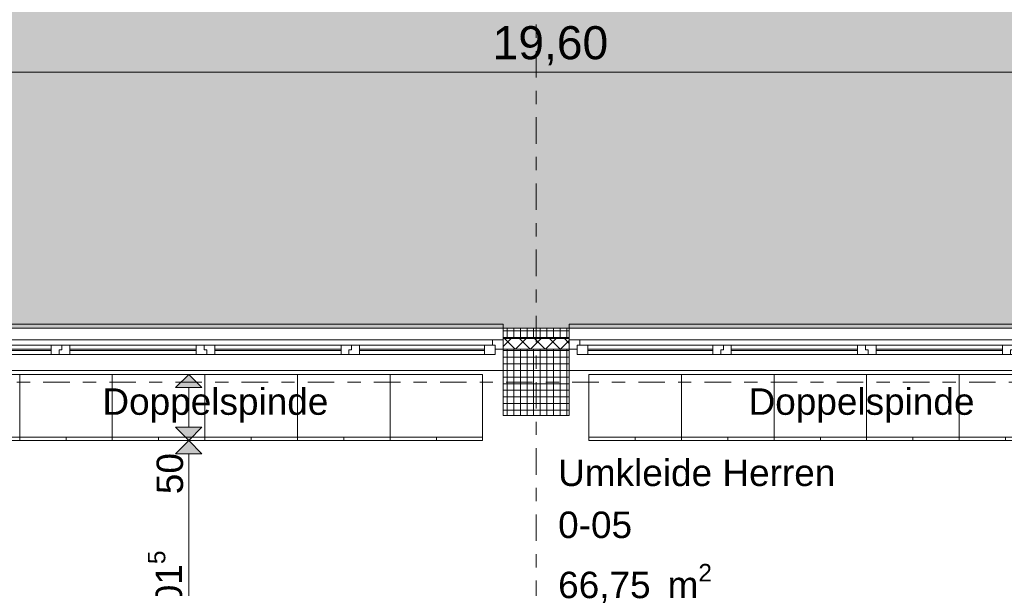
# Model space of a CAD drawing. Header units: metres. Extents: x -167 to 262, y -186 to 508.
# Tile 155 of 161: x 43.85 to 51.29, y 42.03 to 46.33. Entities that reach past the tile are written whole.
import ezdxf
from ezdxf.enums import TextEntityAlignment as Align

# ---------------------------------------------------------------- set-up
doc = ezdxf.new("R2010")
doc.units = ezdxf.units.M
doc.header["$MEASUREMENT"] = 0
doc.linetypes.add('Raster', pattern=[0.4, 0.2, -0.1, 0, -0.1])
doc.linetypes.add('Strichlinie eng', pattern=[0.23, 0.15, -0.08])
for name, color, linetype in [('10 Stütze', 7, 'Continuous'), ('10 Wand außen', 7, 'Continuous'), ('20 Decke', 7, 'Continuous'), ('50 Sanitäreinrichtung', 7, 'Continuous'), ('60 Auffüllung', 7, 'Continuous'), ('80 Raum', 7, 'Continuous'), ('90 Achsraster', 7, 'Continuous'), ('94 Genehmigungsplanung Bemaßung', 7, 'Continuous')]:
    doc.layers.add(name, color=color, linetype=linetype)
doc.styles.add('ERSTELLTER_STIL_1', font='arial.ttf')
doc.styles.add('ERSTELLTER_STIL_2', font='arial.ttf')
doc.dimstyles.new('ERSTELLTER_STIL__1', dxfattribs={"dimtxt": 0.25, "dimasz": 0.19, "dimexe": 0.18, "dimexo": 0.1, "dimgap": 0, "dimtad": 1, "dimtih": 1, "dimtoh": 1, "dimzin": 0, "dimdsep": 46, "dimtxsty": 'ERSTELLTER_STIL_1', "dimblk": 'ARROWHEAD_6', "dimblk1": 'ARROWHEAD_6', "dimblk2": 'ARROWHEAD_6', "dimcen": 0.09, "dimclrd": 7, "dimclre": 7, "dimclrt": 7, "dimazin": 0, "dimtfac": 1, "dimtdec": 4, "dimtmove": 0, "dimatfit": 3, "dimfxl": 1, "dimtolj": 1, "dimtzin": 0, "dimarcsym": 0})
doc.dimstyles.new('ERSTELLTER_STIL__2', dxfattribs={"dimtxt": 0.25, "dimasz": 0.19, "dimexe": 0.18, "dimexo": 0.1, "dimgap": 0, "dimtad": 1, "dimzin": 0, "dimdsep": 46, "dimtxsty": 'ERSTELLTER_STIL_1', "dimblk": 'ARROWHEAD_6', "dimblk1": 'ARROWHEAD_6', "dimblk2": 'ARROWHEAD_6', "dimcen": 0.09, "dimclrd": 7, "dimclre": 7, "dimclrt": 7, "dimazin": 0, "dimtfac": 1, "dimtdec": 4, "dimtmove": 0, "dimatfit": 3, "dimfxl": 1, "dimtolj": 1, "dimtzin": 0, "dimarcsym": 0})
doc.dimstyles.new('ERSTELLTER_STIL__5', dxfattribs={"dimtxt": 0.2, "dimasz": 0.19, "dimexe": 0.18, "dimexo": 0.1, "dimgap": 0, "dimtad": 1, "dimzin": 0, "dimdsep": 46, "dimtxsty": 'ERSTELLTER_STIL_1', "dimblk": 'ARROWHEAD_10', "dimblk1": 'ARROWHEAD_10', "dimblk2": 'ARROWHEAD_10', "dimcen": 0.09, "dimclrd": 8, "dimclre": 8, "dimclrt": 8, "dimazin": 0, "dimtfac": 1, "dimtdec": 4, "dimtmove": 0, "dimatfit": 3, "dimfxl": 1, "dimtolj": 1, "dimtzin": 0, "dimarcsym": 0})
pattern_1 = [(0, (27236.132094, 33357.27905), (0, 0.05), []), (90, (27236.132094, 33357.27905), (-0.05, 0), [])]

# ---------------------------------------------------------------- blocks, each defined once
blk = doc.blocks.new('Umkleide Herren _0-05_7_1', base_point=(47.8523, 45.6228))
at = {"layer": '80 Raum', "color": 7, "lineweight": 18, "insert": (47.9173, 42.2176), "char_height": 0.2, "attachment_point": 1, "style": 'ERSTELLTER_STIL_1'}
blk.add_mtext('\\A1;{\\pql;\\pt0,0.2;\\fArial|b0|i0|c0|p0;\\W1.000000;66,75\\fArial|b0|i0|c0|p0;\\W1.000000;\\A1{\\H.66x;\\S^  ;}\\fArial|b0|i0|c0|p0;\\W1.000000; m\\fArial|b0|i0|c0|p0;\\W1.000000;\\A1{\\H.66x;\\S2^  ;}}', dxfattribs=at)
at = {"layer": '80 Raum', "color": 7, "lineweight": 18, "style": 'ERSTELLTER_STIL_1'}
for tag, p in [('DUMMY_850', (50.0513, 43.0519)), ('ROOM_NAME', (47.9173, 43.0062)), ('DUMMY_851', (48.4663, 42.659)), ('ROOM_NUMBER', (47.9173, 42.6133)), ('DUMMY_852', (47.9173, 42.2662))]:
    blk.add_attdef(tag, text='', height=0.2, dxfattribs=at).set_placement(p, align=Align.TOP_LEFT)
blk = doc.blocks.new('4-Flügelfenster 27_2')
at = {"layer": '10 Wand außen', "color": 7, "linetype": 'Continuous', "lineweight": 13}
for p, q in [((-2.2507, 0.16), (2.2507, 0.16)), ((-2.2507, -0.16), (-2.2507, -0.19)), ((-2.2507, -0.19), (2.2507, -0.19)), ((2.2507, -0.19), (2.2507, -0.16))]:
    blk.add_line(p, q, dxfattribs=at)
at = {"layer": '10 Wand außen', "color": 8, "linetype": 'Continuous', "lineweight": 18}
for p, q in [((-2.2507, 0), (-2.2507, 0.16)), ((2.2507, 0), (2.2507, 0.16)), ((-2.2507, -0.07), (-2.2507, 0)), ((-2.2507, -0.07), (-2.2507, 0)), ((2.2507, -0.07), (2.2507, 0)), ((2.2507, -0.07), (2.2507, 0)), ((-2.2507, -0.08), (-2.2507, -0.07)), ((2.2507, -0.08), (2.2507, -0.07)), ((-2.2507, -0.16), (-2.2507, -0.08)), ((2.2507, -0.16), (2.2507, -0.08))]:
    blk.add_line(p, q, dxfattribs=at)
at = {"layer": '10 Wand außen', "color": 7, "linetype": 'Continuous', "lineweight": 18}
for p, q in [((-2.2507, 0), (-2.1907, 0)), ((-2.1907, -0.03), (-2.1907, 0.04)), ((-2.1907, 0.04), (-2.1107, 0.04)), ((-2.1907, 0), (-2.1907, -0.03)), ((-2.1107, 0.04), (-1.1654, 0.04)), ((-2.1107, 0.04), (-2.1107, -0.03)), ((-2.1107, 0.01), (-1.1654, 0.01)), ((-1.1654, -0.03), (-1.1654, 0.04)), ((-1.1654, 0.04), (-1.1054, 0.04)), ((-1.1054, 0.04), (-1.1054, 0.005)), ((-1.1054, 0.005), (-1.1054, 0.04)), ((-1.1054, 0.04), (-1.0254, 0.04)), ((-1.1054, 0.005), (-1.0854, 0.005)), ((-1.0854, 0.005), (-1.1054, 0.005)), ((-1.0854, 0.005), (-1.0854, -0.03)), ((-1.0854, -0.03), (-1.0854, 0.005)), ((-1.0254, 0.04), (-0.07, 0.04)), ((-1.0254, 0.04), (-1.0254, -0.03)), ((-1.0254, 0.01), (-0.07, 0.01)), ((-0.07, -0.03), (-0.07, 0.04)), ((-0.07, 0.04), (0.01, 0.04)), ((0.01, 0.005), (-0.01, 0.005)), ((-0.01, 0.005), (-0.01, -0.03)), ((-0.01, -0.03), (-0.01, 0.005)), ((-0.01, 0.005), (0.01, 0.005)), ((0.01, 0.04), (0.01, 0.005)), ((0.01, 0.04), (0.07, 0.04)), ((0.01, 0.005), (0.01, 0.04)), ((0.07, 0.04), (1.0254, 0.04)), ((0.07, 0.04), (0.07, -0.03)), ((0.07, 0.01), (1.0254, 0.01)), ((1.0254, -0.03), (1.0254, 0.04)), ((1.0254, 0.04), (1.0854, 0.04)), ((1.0854, 0.04), (1.0854, 0.005)), ((1.0854, 0.005), (1.0854, 0.04)), ((1.0854, 0.04), (1.1654, 0.04)), ((1.0854, 0.005), (1.1054, 0.005)), ((1.1054, 0.005), (1.0854, 0.005)), ((1.1054, 0.005), (1.1054, -0.03)), ((1.1054, -0.03), (1.1054, 0.005)), ((1.1654, 0.04), (2.1107, 0.04)), ((1.1654, 0.04), (1.1654, -0.03)), ((1.1654, 0.01), (2.1107, 0.01)), ((2.1107, -0.03), (2.1107, 0.04)), ((2.1107, 0.04), (2.1907, 0.04)), ((2.1907, 0.04), (2.1907, -0.03)), ((2.1907, -0.03), (2.1907, 0)), ((2.1907, 0), (2.2507, 0)), ((-2.1707, -0.07), (-2.2507, -0.07)), ((-2.1907, -0.03), (-2.1707, -0.03)), ((-2.1107, -0.03), (-2.1907, -0.03)), ((-2.1707, -0.03), (-2.1707, -0.07)), ((2.1707, -0.07), (-2.1707, -0.07)), ((-1.1654, 0), (-2.1107, 0)), ((-1.1654, -0.03), (-2.1107, -0.03)), ((-1.0854, -0.03), (-1.1654, -0.03)), ((-1.0254, -0.03), (-1.0854, -0.03)), ((-0.07, 0), (-1.0254, 0)), ((-0.07, -0.03), (-1.0254, -0.03)), ((-0.01, -0.03), (-0.07, -0.03)), ((0.07, -0.03), (-0.01, -0.03)), ((1.0254, 0), (0.07, 0)), ((1.0254, -0.03), (0.07, -0.03)), ((1.1054, -0.03), (1.0254, -0.03)), ((1.1654, -0.03), (1.1054, -0.03)), ((2.1107, 0), (1.1654, 0)), ((2.1107, -0.03), (1.1654, -0.03)), ((2.1907, -0.03), (2.1107, -0.03)), ((2.1707, -0.07), (2.1707, -0.03)), ((2.1707, -0.03), (2.1907, -0.03)), ((2.2507, -0.07), (2.1707, -0.07))]:
    blk.add_line(p, q, dxfattribs=at)
at = {"layer": '10 Wand außen', "color": 7, "linetype": 'Strichlinie eng', "lineweight": 13}
blk.add_line((-2.2507, -0.16), (2.2507, -0.16), dxfattribs=at)
blk = doc.blocks.new('Standard-Rastermarker_137')
at = {"layer": '90 Achsraster', "color": 14, "linetype": 'Raster', "lineweight": 18, "true_color": 0xa80000}
blk.add_line((1, 0), (24.7309, 0), dxfattribs=at)
at = {"layer": '90 Achsraster', "color": 14, "lineweight": 18, "true_color": 0xa80000, "style": 'ERSTELLTER_STIL_2'}
for tag, p in [('AC_MarkerText_1_0', (-0.5686, -0.0686)), ('AC_MarkerText_1_1', (25.8623, -0.0686))]:
    blk.add_attdef(tag, text='', height=0.3, rotation=90, dxfattribs=at).set_placement(p, align=Align.TOP_CENTER)
blk = doc.blocks.new('Büroschrank 27')
at = {"layer": '50 Sanitäreinrichtung', "color": 7, "linetype": 'Continuous', "lineweight": 13}
for p, q in [((0, 0.025), (0.7, 0.025)), ((0, 0), (0, 0.025)), ((0.35, 0), (0.35, 0.025))]:
    blk.add_line(p, q, dxfattribs=at)
at = {"layer": '50 Sanitäreinrichtung', "color": 7, "linetype": 'Continuous', "lineweight": 13, "flags": 128}
blk.add_lwpolyline([(0, 0), (0.7, 0), (0.7, 0.5), (0, 0.5)], close=True, dxfattribs=at)
blk = doc.blocks.new('Standard-Rastermarker_139')
at = {"layer": '90 Achsraster', "color": 14, "linetype": 'Raster', "lineweight": 18, "true_color": 0xa80000}
blk.add_line((1, 0), (45.4427, 0), dxfattribs=at)
at = {"layer": '90 Achsraster', "color": 14, "lineweight": 18, "true_color": 0xa80000, "style": 'ERSTELLTER_STIL_2'}
for tag, p in [('AC_MarkerText_1_0', (-0.35, 0.15)), ('AC_MarkerText_1_1', (46.7927, 0.15))]:
    blk.add_attdef(tag, text='', height=0.3, dxfattribs=at).set_placement(p, align=Align.TOP_CENTER)
blk = doc.blocks.new('*D452', base_point=(27236.1321, 33357.279))
at = {"layer": '94 Genehmigungsplanung Bemaßung', "color": 7, "linetype": 'Continuous', "lineweight": 13}
for p, q in [((17.3411, 46.9539), (17.3411, 47.3289)), ((58.1625, 46.9539), (58.1625, 47.3289)), ((17.4411, 47.2414), (17.2411, 47.0414)), ((58.2625, 47.2414), (58.0625, 47.0414)), ((17.3411, 47.1414), (58.1625, 47.1414))]:
    blk.add_line(p, q, dxfattribs=at)
at = {"layer": '94 Genehmigungsplanung Bemaßung', "color": 7, "lineweight": 13, "insert": (37.3228, 47.1914), "char_height": 0.25, "attachment_point": 7, "style": 'ERSTELLTER_STIL_1'}
blk.add_mtext('\\A1;{\\pql;\\fArial|b0|i0|c0|p0;\\W1.000000;40,82}', dxfattribs=at)
blk = doc.blocks.new('ARROWHEAD_6')
at = {"color": 0, "linetype": 'Continuous', "lineweight": 0}
for p, q in [((-0.5, -0.5), (0.5, 0.5)), ((0, 0), (-1, 0))]:
    blk.add_line(p, q, dxfattribs=at)
blk = doc.blocks.new('*D477', base_point=(27236.1321, 33357.279))
at = {"layer": '94 Genehmigungsplanung Bemaßung', "color": 7, "linetype": 'Continuous', "lineweight": 13}
for p, q in [((38.2411, 45.7456), (38.2411, 46.1206)), ((57.8425, 45.7456), (57.8425, 46.1206)), ((38.3411, 46.0331), (38.1411, 45.8331)), ((57.9425, 46.0331), (57.7425, 45.8331)), ((38.2411, 45.9331), (57.8425, 45.9331))]:
    blk.add_line(p, q, dxfattribs=at)
at = {"layer": '94 Genehmigungsplanung Bemaßung', "color": 7, "lineweight": 13, "char_height": 0.25, "attachment_point": 7, "style": 'ERSTELLTER_STIL_1'}
for s, insert in [('\\A1;{\\pql;\\fArial|b0|i0|c0|p0;\\W1.000000;19,60}', (47.4221, 45.9831)), ('\\A1;{\\pql;\\fArial|b0|i0|c0|p0;\\W1.000000;32}', (57.3611, 45.9831))]:
    blk.add_mtext(s, dxfattribs=dict(at, insert=insert))
blk = doc.blocks.new('*D488', base_point=(27236.1321, 33357.279))
at = {"layer": '94 Genehmigungsplanung Bemaßung', "color": 7, "linetype": 'Continuous', "lineweight": 13}
for p, q in [((60.8659, 43.7797), (61.0659, 43.5797)), ((61.1534, 43.6797), (60.7784, 43.6797)), ((60.9659, 37.1352), (60.9659, 43.6797)), ((60.8659, 37.2352), (61.0659, 37.0352)), ((61.1534, 37.1352), (60.7784, 37.1352))]:
    blk.add_line(p, q, dxfattribs=at)
at = {"layer": '94 Genehmigungsplanung Bemaßung', "color": 7, "lineweight": 13, "char_height": 0.25, "attachment_point": 7, "rotation": 90, "style": 'ERSTELLTER_STIL_1'}
for s, insert in [('\\A1;{\\pql;\\fArial|b0|i0|c0|p0;\\W1.000000;32}', (60.9159, 43.1983)), ('\\A1;{\\pql;\\fArial|b0|i0|c0|p0;\\W1.000000;6,54\\fArial|b0|i0|c0|p0;\\W1.000000;\\A1{\\H.66x;\\S5^  ;}}', (60.9759, 39.8202))]:
    blk.add_mtext(s, dxfattribs=dict(at, insert=insert))
blk = doc.blocks.new('*D489', base_point=(27236.1321, 33357.279))
at = {"layer": '94 Genehmigungsplanung Bemaßung', "color": 7, "linetype": 'Continuous', "lineweight": 13}
for p, q in [((60.9659, 43.9997), (60.9659, 44.1497)), ((61.0659, 43.8997), (60.8659, 44.0997)), ((61.1534, 43.9997), (60.7784, 43.9997)), ((60.9659, 43.6797), (60.9659, 43.9997)), ((60.8659, 43.7797), (61.0659, 43.5797)), ((61.1534, 43.6797), (60.7784, 43.6797))]:
    blk.add_line(p, q, dxfattribs=at)
blk = doc.blocks.new('*D491', base_point=(27236.1321, 33357.279))
at = {"layer": '94 Genehmigungsplanung Bemaßung', "color": 7, "linetype": 'Continuous', "lineweight": 13}
for p, q in [((62.3525, 43.9997), (62.3525, 44.1497)), ((62.4525, 43.8997), (62.2525, 44.0997)), ((62.54, 43.9997), (62.165, 43.9997)), ((62.3525, 28.1797), (62.3525, 43.9997)), ((62.2525, 28.2797), (62.4525, 28.0797)), ((62.54, 28.1797), (62.165, 28.1797))]:
    blk.add_line(p, q, dxfattribs=at)
at = {"layer": '94 Genehmigungsplanung Bemaßung', "color": 7, "lineweight": 13, "insert": (62.3025, 35.6607), "char_height": 0.25, "attachment_point": 7, "rotation": 90, "style": 'ERSTELLTER_STIL_1'}
blk.add_mtext('\\A1;{\\pql;\\fArial|b0|i0|c0|p0;\\W1.000000;15,82}', dxfattribs=at)
blk = doc.blocks.new('*D533', base_point=(27236.1321, 33357.279))
at = {"layer": '94 Genehmigungsplanung Bemaßung', "linetype": 'Continuous', "lineweight": 18}
for points in [[(45.1239, 43.1497), (45.2239, 43.2497), (45.0239, 43.2497)], [(45.1239, 43.1497), (45.0239, 43.0497), (45.2239, 43.0497)], [(45.1239, 41.1352), (45.2239, 41.2352), (45.0239, 41.2352)], [(45.1239, 41.1352), (45.0239, 41.0352), (45.2239, 41.0352)]]:
    blk.add_hatch(color=8, dxfattribs=at).paths.add_polyline_path(points)
at = {"layer": '94 Genehmigungsplanung Bemaßung', "color": 8, "linetype": 'Continuous', "lineweight": 18}
for p, q in [((45.3114, 43.1497), (44.9364, 43.1497)), ((45.1239, 43.1497), (45.0239, 43.0497)), ((45.1239, 43.1497), (45.2239, 43.0497)), ((45.2239, 43.0497), (45.0239, 43.0497)), ((45.1239, 41.2352), (45.1239, 43.0497)), ((45.0239, 41.2352), (45.2239, 41.2352)), ((45.1239, 41.1352), (45.0239, 41.2352)), ((45.1239, 41.1352), (45.2239, 41.2352)), ((45.3114, 41.1352), (44.9364, 41.1352))]:
    blk.add_line(p, q, dxfattribs=at)
at = {"layer": '94 Genehmigungsplanung Bemaßung', "color": 8, "lineweight": 18, "char_height": 0.2, "attachment_point": 7, "rotation": 90, "style": 'ERSTELLTER_STIL_1'}
for s, insert in [('\\A1;{\\pql;\\fArial|b0|i0|c0|p0;\\W1.000000;50}', (45.0839, 42.7446)), ('\\A1;{\\pql;\\fArial|b0|i0|c0|p0;\\W1.000000;2,01\\fArial|b0|i0|c0|p0;\\W1.000000;\\A1{\\H.66x;\\S5^  ;}}', (45.1318, 41.6726))]:
    blk.add_mtext(s, dxfattribs=dict(at, insert=insert))
blk = doc.blocks.new('ARROWHEAD_10')
at = {"linetype": 'Continuous', "lineweight": 0}
blk.add_hatch(color=0, dxfattribs=at).paths.add_polyline_path([(-0.525, 0.525), (0, 0), (-0.525, -0.525)])
at = {"color": 0, "linetype": 'Continuous', "lineweight": 0}
blk.add_line((0, 0), (-1, 0), dxfattribs=at)
blk = doc.blocks.new('*D534', base_point=(27236.1321, 33357.279))
at = {"layer": '94 Genehmigungsplanung Bemaßung', "linetype": 'Continuous', "lineweight": 18}
for points in [[(45.1239, 43.6497), (45.0239, 43.5497), (45.2239, 43.5497)], [(45.1239, 43.1497), (45.2239, 43.2497), (45.0239, 43.2497)], [(45.1239, 43.1497), (45.0239, 43.0497), (45.2239, 43.0497)]]:
    blk.add_hatch(color=8, dxfattribs=at).paths.add_polyline_path(points)
at = {"layer": '94 Genehmigungsplanung Bemaßung', "color": 8, "linetype": 'Continuous', "lineweight": 18}
for p, q in [((45.3114, 43.6497), (44.9364, 43.6497)), ((45.1239, 43.6497), (45.0239, 43.5497)), ((45.1239, 43.6497), (45.2239, 43.5497)), ((45.2239, 43.5497), (45.0239, 43.5497)), ((45.1239, 43.2497), (45.1239, 43.5497)), ((45.0239, 43.2497), (45.2239, 43.2497)), ((45.1239, 43.1497), (45.0239, 43.2497)), ((45.1239, 43.1497), (45.2239, 43.2497)), ((45.3114, 43.1497), (44.9364, 43.1497))]:
    blk.add_line(p, q, dxfattribs=at)

msp = doc.modelspace()

# ---------------------------------------------------------------- hatches: boundary and pattern name
at = {"layer": '10 Stütze', "linetype": 'Continuous', "lineweight": 18}
h = msp.add_hatch(dxfattribs=at)
h.set_pattern_fill('Beton__Fertigteil_Träger_1D', color=8, style=0, pattern_type=2)
h.set_pattern_definition(pattern_1)
h.paths.add_polyline_path([(47.5011, 43.8397), (47.5011, 43.6797), (48.0011, 43.6797), (48.0011, 43.8397)])
h = msp.add_hatch(dxfattribs=at)
h.set_pattern_fill('Beton__Fertigteil_Träger_1D', color=8, style=0, pattern_type=2)
h.set_pattern_definition(pattern_1)
h.paths.add_polyline_path([(48.0011, 43.6797), (47.5011, 43.6797), (47.5011, 43.3397), (48.0011, 43.3397)])
at = {"layer": '10 Wand außen', "linetype": 'Continuous', "lineweight": 18}
h = msp.add_hatch(dxfattribs=at)
h.set_pattern_fill('Beton__Fertigteil_Träger_1D', color=8, style=0, pattern_type=2)
h.set_pattern_definition(pattern_1)
h.paths.add_polyline_path([(47.5011, 43.9997), (47.5011, 43.9197), (48.0011, 43.9197), (48.0011, 43.9997)])
h = msp.add_hatch(dxfattribs=at)
h.set_pattern_fill('Dämmung__hart_1_0001', color=8, style=0, pattern_type=2)
h.set_pattern_definition([(225, (27236.132094, 33357.27905), (-0.0565685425, 0.0565685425), []), (315, (27236.132094, 33357.27905), (0.0565685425, 0.0565685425), [])])
h.paths.add_polyline_path([(47.5011, 43.8397), (48.0011, 43.8397), (48.0011, 43.9097), (48.0011, 43.9197), (47.5011, 43.9197), (47.5011, 43.9097)])
at = {"layer": '60 Auffüllung', "linetype": 'Continuous', "lineweight": 18, "true_color": 0xefefef}
h = msp.add_hatch(dxfattribs=at)
h.set_pattern_fill('Erde_1_0001', style=0, pattern_type=2)
h.set_pattern_definition([(0, (27236.1321, 33357.27905), (0, 0.779422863), [0.04875, -0.40125]), (0, (27236.3571, 33357.66876), (0, 0.779422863), [0.04875, -0.40125]), (60, (27236.1321, 33357.27905), (-0.675, 0.389711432), [0.04875, -0.40125]), (60, (27236.5821, 33357.27905), (-0.675, 0.389711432), [0.04875, -0.40125]), (120, (27236.18084, 33357.27905), (0.675, 0.389711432), [0.04875, -0.40125]), (120, (27236.63084, 33357.27905), (0.675, 0.389711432), [0.04875, -0.40125]), (0, (27236.1321, 33357.35405), (0, 0.15), [0, -0.15, 0, -0.225]), (45, (27236.2071, 33357.35405), (-0.1060660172, 0.1060660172), [0, -0.1125, 0, -0.1875])])
h.paths.add_polyline_path([(2.3366, 24.8593), (2.3419, 13.496, 0.033836), (8.8613, 14.0911, 0.026308), (13.8582, 15.1616, -0.024635), (17.3411, 16.2775), (17.3411, 24.6258), (15.3411, 24.6258), (15.3411, 30.4887), (17.3411, 30.4887), (17.3411, 43.9997), (58.1625, 43.9997), (58.1625, 45.7494), (101.6632, 45.7486), (101.6702, 49.0078), (2.342, 49.0078)])
h.paths.add_polyline_path([(9.5982, 27.1903), (4.651, 27.1903), (4.651, 42.9257), (4.651, 43.8257), (9.5982, 43.8257), (9.5982, 42.9257)], flags=0)
h.paths.add_polyline_path([(14.4618, 25.704, -0.414214), (13.8618, 26.304, -0.414214), (14.4618, 26.904, -0.414214), (15.0618, 26.304, -0.414214)], flags=0)

# ---------------------------------------------------------------- linework, layer by layer
at = {"layer": '10 Stütze', "color": 7, "linetype": 'Continuous', "lineweight": 13, "flags": 128}
for points in [[(48.0011, 43.8397), (47.5011, 43.8397)], [(47.5011, 43.6797), (47.5011, 43.3397), (48.0011, 43.3397), (48.0011, 43.6797)]]:
    msp.add_lwpolyline(points, dxfattribs=at)
at = {"layer": '10 Wand außen', "color": 8, "linetype": 'Continuous', "lineweight": 18}
for p, q in [((47.5011, 43.9997), (47.5011, 43.9197)), ((48.0011, 43.9997), (48.0011, 43.9197)), ((47.5011, 43.9197), (47.5011, 43.9097)), ((47.5011, 43.9097), (47.5011, 43.8397)), ((48.0011, 43.9197), (48.0011, 43.9097)), ((48.0011, 43.9097), (48.0011, 43.8397)), ((47.5011, 43.8397), (47.5011, 43.6797)), ((48.0011, 43.8397), (48.0011, 43.6797))]:
    msp.add_line(p, q, dxfattribs=at)
at = {"layer": '10 Wand außen', "color": 7, "linetype": 'Continuous', "lineweight": 13}
msp.add_line((47.5011, 43.9197), (48.0011, 43.9197), dxfattribs=at)
at = {"layer": '10 Wand außen', "color": 7, "linetype": 'Continuous', "lineweight": 13, "flags": 128}
msp.add_lwpolyline([(48.0011, 43.9997), (47.5011, 43.9997)], dxfattribs=at)
at = {"layer": '20 Decke', "color": 7, "linetype": 'Continuous', "lineweight": 13, "flags": 128}
msp.add_lwpolyline([(52.5025, 43.6797), (48.0011, 43.6797), (48.0011, 43.3397), (47.5011, 43.3397), (47.5011, 43.6797), (43.0011, 43.6797), (43.0011, 43.3397), (42.5011, 43.3397), (42.5011, 43.6797), (38.0011, 43.6797), (38.0011, 43.3397), (38.0011, 28.8397), (38.0011, 28.4997), (42.5011, 28.4997), (42.5011, 28.8397), (43.0011, 28.8397), (43.0011, 28.4997), (47.5011, 28.4997), (47.5011, 28.8397), (48.0011, 28.8397), (48.0011, 28.4997), (48.9034, 28.4997), (48.9034, 28.2697), (51.3034, 28.2697)], dxfattribs=at)
msp.add_lwpolyline([(52.5025, 43.6797), (48.0011, 43.6797), (48.0011, 43.3397), (47.5011, 43.3397), (47.5011, 43.6797), (43.0011, 43.6797), (43.0011, 43.3397), (42.5011, 43.3397), (42.5011, 43.6797), (38.0011, 43.6797), (38.0011, 43.3397), (38.0011, 28.8397), (38.0011, 28.4997), (42.5011, 28.4997), (42.5011, 28.8397), (43.0011, 28.8397), (43.0011, 28.4997), (47.5011, 28.4997), (47.5011, 28.8397), (48.0011, 28.8397), (48.0011, 28.4997), (48.9034, 28.4997), (48.9034, 28.2697), (51.3034, 28.2697)], dxfattribs=at)
at = {"layer": '60 Auffüllung', "color": 8, "linetype": 'Continuous', "lineweight": 18, "flags": 128}
msp.add_lwpolyline([(2.3366, 24.8593), (2.3419, 13.496, 0.033836), (8.8613, 14.0911, 0.026308), (13.8582, 15.1616, -0.024635), (17.3411, 16.2775), (17.3411, 24.6258), (15.3411, 24.6258), (15.3411, 30.4887), (17.3411, 30.4887), (17.3411, 43.9997), (58.1625, 43.9997), (58.1625, 45.7494), (101.6632, 45.7486), (101.6702, 49.0078), (2.342, 49.0078)], format="xyb", close=True, dxfattribs=at)

# ---------------------------------------------------------------- block references
at = {"layer": '10 Wand außen', "color": 7, "linetype": 'Continuous', "lineweight": 18, "xscale": -1, "rotation": 180}
for p in [(45.2504, 43.8397), (50.2518, 43.8397)]:
    msp.add_blockref('4-Flügelfenster 27_2', p, dxfattribs=at)
at = {"layer": '50 Sanitäreinrichtung', "color": 7, "linetype": 'Continuous', "lineweight": 18, "xscale": -1}
for p in [(43.8465, 43.1497), (44.5465, 43.1497), (45.2465, 43.1497), (45.9465, 43.1497), (46.6465, 43.1497), (47.3465, 43.1497)]:
    msp.add_blockref('Büroschrank 27', p, dxfattribs=at)
at = {"layer": '50 Sanitäreinrichtung', "color": 7, "linetype": 'Continuous', "lineweight": 13, "xscale": -1}
for p in [(48.8499, 43.1497), (49.5499, 43.1497), (50.2499, 43.1497), (50.9499, 43.1497), (51.6499, 43.1497)]:
    msp.add_blockref('Büroschrank 27', p, dxfattribs=at)
at = {"layer": '80 Raum', "color": 7, "linetype": 'Continuous', "lineweight": 18}
msp.add_blockref('Umkleide Herren _0-05_7_1', (47.8523, 45.6228), dxfattribs=at).add_auto_attribs({'ROOM_NAME': 'Umkleide Herren ', 'ROOM_NUMBER': '0-05'})
at = {"layer": '90 Achsraster', "color": 7, "linetype": 'Continuous', "lineweight": 18, "rotation": 270}
msp.add_blockref('Standard-Rastermarker_137', (47.7511, 47.5916), dxfattribs=at)
at = {"layer": '90 Achsraster', "color": 7, "linetype": 'Continuous', "lineweight": 18}
msp.add_blockref('Standard-Rastermarker_139', (13.5244, 43.5897), dxfattribs=at)

# ---------------------------------------------------------------- texts
at = {"layer": '50 Sanitäreinrichtung', "color": 8, "linetype": 'Continuous', "lineweight": 18, "char_height": 0.2, "attachment_point": 1, "style": 'ERSTELLTER_STIL_1'}
for s, insert in [('\\A1;{\\pql;\\fArial|b0|i0|c0|p0;\\W1.000000;Doppelspinde}', (44.4714, 43.544)), ('\\A1;{\\pql;\\fArial|b0|i0|c0|p0;\\W1.000000; Doppelspinde}', (49.2794, 43.544))]:
    msp.add_mtext(s, dxfattribs=dict(at, insert=insert))

# ---------------------------------------------------------------- dimensions: what is measured, and where the dimension line sits
at = {"layer": '94 Genehmigungsplanung Bemaßung', "color": 7, "linetype": 'Continuous', "lineweight": 13}
for base, p1, p2, picture, middle in [((58.1625, 47.1414), (17.3411, 43.9997), (58.1625, 43.9997), '*D452', (37.7416, 47.3164)), ((57.8425, 45.9331), (38.2411, 36.0897), (57.8425, 43.6597), '*D477', (47.8409, 46.1081))]:
    dim = msp.add_linear_dim(base=base, p1=p1, p2=p2, dimstyle='ERSTELLTER_STIL__1', dxfattribs=at)
    dim.commit()
    dim.dimension.update_dxf_attribs({"geometry": picture, "text_midpoint": middle, "dimtype": 160})
for base, p1, p2, picture, middle in [((60.9659, 43.9997), (57.5039, 43.6797), (47.9546, 43.9997), '*D489', (60.7909, 43.3886)), ((62.3525, 43.9997), (58.1625, 28.1797), (47.9546, 43.9997), '*D491', (62.1775, 36.0795)), ((60.9659, 43.6797), (48.0368, 37.1352), (57.5039, 43.6797), '*D488', (60.7909, 40.4804))]:
    dim = msp.add_linear_dim(base=base, p1=p1, p2=p2, angle=90, dimstyle='ERSTELLTER_STIL__2', dxfattribs=at)
    dim.commit()
    dim.dimension.update_dxf_attribs({"geometry": picture, "text_midpoint": middle, "dimtype": 160, "text_rotation": 90})
at = {"layer": '94 Genehmigungsplanung Bemaßung', "color": 8, "linetype": 'Continuous', "lineweight": 18}
for base, p1, p2, picture, middle in [((45.1239, 43.6497), (47.3465, 43.1497), (47.3465, 43.6497), '*D534', (44.9839, 42.8968)), ((45.1239, 43.1497), (46.646, 41.1352), (47.3465, 43.1497), '*D533', (44.9839, 42.2008))]:
    dim = msp.add_linear_dim(base=base, p1=p1, p2=p2, angle=90, dimstyle='ERSTELLTER_STIL__5', dxfattribs=at)
    dim.commit()
    dim.dimension.update_dxf_attribs({"geometry": picture, "text_midpoint": middle, "dimtype": 160, "text_rotation": 90})

doc.saveas('drawing.dxf')
